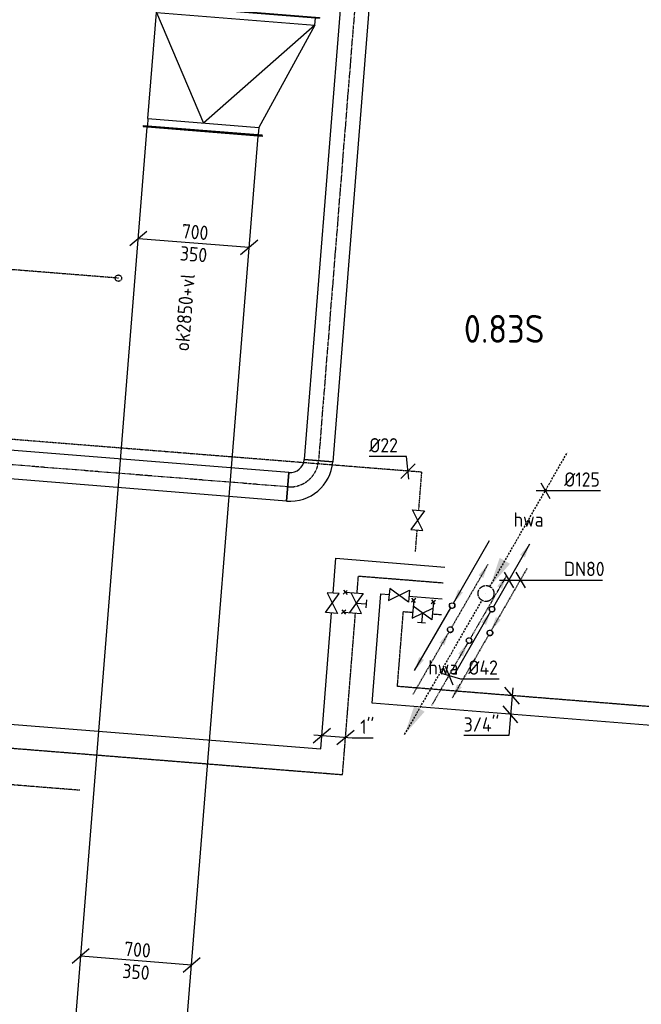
# Model space of a CAD drawing. Header units: millimetres. Extents: x -17664 to 48661, y -98 to 70975.
# Tile 58 of 62: x 7086 to 11000, y 53620 to 59819. Entities that reach past the tile are written whole.
import ezdxf
from ezdxf.enums import TextEntityAlignment as Align

# ---------------------------------------------------------------- set-up
doc = ezdxf.new("R2010")
doc.units = ezdxf.units.MM
for name, pattern in [('2322107', [2000, 1000, 1000]), ('2322107_a', [2000, 1000, 1000]), ('2322108', [7, 5, -2]), ('2322108_a', [7, 5, -2]), ('2322109', [10, 5, -2, 1, -2]), ('2322109_a', [10, 5, -2, 1, -2]), ('2322122', [47, 40, -7]), ('2322122_a', [19.5, 12.5, -7]), ('CENTER2', [28.575, 19.05, -3.175, 3.175, -3.175])]:
    doc.linetypes.add(name, pattern=pattern)
for name, color, linetype in [('BL$2----', 7, 'Continuous'), ('bTuwkundig', 7, 'Continuous'), ('WL521---', 4, '2322122'), ('WL531---', 5, '2322109'), ('WL561---', 4, 'Continuous'), ('WL561---_AANVOER', 1, '2322107'), ('WL561---_RETOUR', 5, '2322108'), ('WL570---_RETOUR_D', 4, 'Continuous'), ('WL570---_RETOUR_HL', 1, 'CENTER2'), ('WM521---', 1, 'Continuous'), ('WM531---', 1, 'Continuous'), ('WM561---_AANVOER', 1, 'Continuous'), ('WM561---_RETOUR', 1, 'Continuous'), ('WM570---_RETOUR', 1, 'Continuous'), ('WM570---_TOEVOER', 1, 'Continuous')]:
    doc.layers.add(name, color=color, linetype=linetype)
doc.styles.add('BURO-018', font='BUROFONT', dxfattribs={"height": 1.8})
doc.styles.add('STABICAD-018', font='ISOCP.SHX', dxfattribs={"height": 90})
doc.styles.add('STABICAD-035', font='ISOCP.SHX', dxfattribs={"height": 175})

# ---------------------------------------------------------------- blocks, each defined once
blk = doc.blocks.new('*U11')
at = {"color": 0, "linetype": 'Continuous'}
for p, q in [((-57.7, 0), (297.5, 0)), ((-28.9, 50), (28.9, -50)), ((44.5, 50), (102.2, -50)), ((297.5, 0), (590.6, 0))]:
    blk.add_line(p, q, dxfattribs=at)
at = {"color": 0, "linetype": 'Continuous', "style": 'STABICAD-018'}
blk.add_text('DN80', height=90, dxfattribs=at).set_placement((347.5, 25))
at = {"layer": 'WM570---_TOEVOER', "color": 2, "style": 'STABICAD-018'}
blk.add_attdef('CODE', (10165.6, 56291.1, 3000), '', height=1.2, dxfattribs=at)
blk = doc.blocks.new('*U12')
at = {"linetype": '2322122'}
for points in [[(25, 43.3), (86.3, 224.4), (151.2, 186.9)], [(-512.5, -887.7), (-451.2, -706.5), (-386.3, -744)]]:
    blk.add_hatch(color=2, dxfattribs=at).paths.add_polyline_path(points, flags=0)
at = {"color": 2, "linetype": '2322122_a'}
for p, q in [((25, 43.3, 3000), (512.5, 887.7, 3000)), ((-512.5, -887.7, 3000), (-25, -43.3, 3000))]:
    blk.add_line(p, q, dxfattribs=at)
at = {"color": 0, "linetype": '2322122'}
blk.add_line((0, 0), (0, 0, 3000), dxfattribs=at)
blk.add_circle((0, 0, 3000), 50, dxfattribs=at)
at = {"color": 2, "linetype": '2322122'}
blk.add_circle((0, 0, 3000), 50, dxfattribs=at)
at = {"layer": 'WM561---_AANVOER', "color": 2, "style": 'STABICAD-018'}
for tag, p in [('SECTIONCODE', (10022, 56356.3, 1499.5)), ('POSITIONCODE', (10022, 56356.3, 1499.5)), ('CODE', (10022, 56306.3)), ('FLOORCODE', (10072, 56206.3))]:
    blk.add_attdef(tag, p, '', height=1.8, dxfattribs=at)
blk = doc.blocks.new('*U13')
at = {"linetype": '2322109'}
for points in [[(236.2, 409.2), (207.7, 324.7), (177.3, 342.2)], [(-8.8, -15.2), (-37.3, -99.7), (-67.7, -82.2)]]:
    blk.add_hatch(color=2, dxfattribs=at).paths.add_polyline_path(points, flags=0)
at = {"color": 2, "linetype": '2322109_a'}
for p, q in [((236.2, 409.2, 3000), (8.8, 15.2, 3000)), ((-8.8, -15.2, 3000), (-236.2, -409.2, 3000))]:
    blk.add_line(p, q, dxfattribs=at)
at = {"color": 0, "linetype": '2322109'}
blk.add_line((0, 0), (0, 0, 3000), dxfattribs=at)
at = {"color": 2, "linetype": '2322109'}
blk.add_circle((0, 0, 3000), 17.5, dxfattribs=at)
at = {"color": 0, "linetype": '2322109'}
blk.add_arc((0, 0, 3000), 17.5, 180, 60, dxfattribs=at)
at = {"layer": 'WM561---_AANVOER', "color": 2, "style": 'STABICAD-018'}
for tag, p in [('SECTIONCODE', (9915.6, 56060.2, 1499.5)), ('POSITIONCODE', (9915.6, 56060.2, 1499.5)), ('CODE', (9915.6, 56010.2)), ('FLOORCODE', (9965.6, 55910.2))]:
    blk.add_attdef(tag, p, '', height=1.2, dxfattribs=at)
blk = doc.blocks.new('*U14')
at = {"color": 0, "linetype": 'Continuous'}
for p, q in [((-49.5, 14.3), (71.9, -20.8)), ((-23.7, 58.9), (23.7, -58.9)), ((71.9, -20.8), (316.3, -20.8))]:
    blk.add_line(p, q, dxfattribs=at)
at = {"color": 0, "linetype": 'Continuous', "style": 'STABICAD-018'}
blk.add_text('%%c42', height=90, dxfattribs=at).set_placement((121.9, 4.2))
at = {"layer": 'WM561---_AANVOER', "color": 2, "style": 'STABICAD-018'}
blk.add_attdef('CODE', (9789, 55690.8), '', height=1.2, dxfattribs=at)
blk = doc.blocks.new('*U15')
at = {"color": 0, "linetype": 'Continuous'}
for p, q in [((-57.7, 0), (68.2, 0)), ((-28.9, 50), (28.9, -50)), ((68.2, 0), (346.9, 0))]:
    blk.add_line(p, q, dxfattribs=at)
at = {"color": 0, "linetype": 'Continuous', "style": 'STABICAD-018'}
blk.add_text('%%c125', height=90, dxfattribs=at).set_placement((118.2, 25))
at = {"layer": 'WM561---_AANVOER', "color": 2, "style": 'STABICAD-018'}
blk.add_attdef('CODE', (10395.9, 56854), '', height=1.8, dxfattribs=at)
blk = doc.blocks.new('*U16')
at = {"linetype": '2322108'}
for points in [[(236.2, 409.2), (207.7, 324.7), (177.3, 342.2)], [(-8.8, -15.2), (-37.3, -99.7), (-67.7, -82.2)]]:
    blk.add_hatch(color=2, dxfattribs=at).paths.add_polyline_path(points, flags=0)
at = {"color": 2, "linetype": '2322108_a'}
for p, q in [((236.2, 409.2, 3000), (8.8, 15.2, 3000)), ((-8.8, -15.2, 3000), (-236.2, -409.2, 3000))]:
    blk.add_line(p, q, dxfattribs=at)
at = {"color": 0, "linetype": '2322108'}
blk.add_line((0, 0), (0, 0, 3000), dxfattribs=at)
at = {"color": 2, "linetype": '2322108'}
blk.add_circle((0, 0, 3000), 17.5, dxfattribs=at)
at = {"color": 0, "linetype": '2322108'}
blk.add_arc((0, 0, 3000), 17.5, 180, 60, dxfattribs=at)
at = {"layer": 'WL561---_RETOUR', "color": 2, "style": 'STABICAD-018'}
for tag, p in [('POSITIONCODE', (9797.2, 56128.8, 1499.5)), ('SECTIONCODE', (9797.2, 56128.8, 1499.5)), ('CODE', (9797.2, 56078.8)), ('FLOORCODE', (9847.2, 55978.8))]:
    blk.add_attdef(tag, p, '', height=1.2, dxfattribs=at)
blk = doc.blocks.new('*U17')
at = {"linetype": '2322107'}
for points in [[(8.8, 15.2), (37.3, 99.7), (67.7, 82.2)], [(-236.2, -409.2), (-207.7, -324.7), (-177.3, -342.2)]]:
    blk.add_hatch(color=2, dxfattribs=at).paths.add_polyline_path(points, flags=0)
at = {"color": 2, "linetype": '2322107_a'}
for p, q in [((8.8, 15.2, 3000), (236.2, 409.2, 3000)), ((-236.2, -409.2, 3000), (-8.8, -15.2, 3000))]:
    blk.add_line(p, q, dxfattribs=at)
at = {"color": 0, "linetype": '2322107'}
blk.add_line((0, 0), (0, 0, 3000), dxfattribs=at)
at = {"color": 2, "linetype": '2322107'}
blk.add_circle((0, 0, 3000), 17.5, dxfattribs=at)
at = {"color": 0, "linetype": '2322107'}
blk.add_arc((0, 0, 3000), 17.5, 180, 60, dxfattribs=at)
at = {"layer": 'WL561---_RETOUR', "color": 2, "style": 'STABICAD-018'}
for tag, p in [('SECTIONCODE', (9808.8, 56280.2, 1499.5)), ('CODE', (9808.8, 56230.2)), ('POSITIONCODE', (9808.8, 56280.2, 1499.5)), ('FLOORCODE', (9858.8, 56130.2))]:
    blk.add_attdef(tag, p, '', height=1.2, dxfattribs=at)
blk = doc.blocks.new('*U18')
at = {"linetype": '2322108'}
for points in [[(8.8, 15.2), (37.3, 99.7), (67.7, 82.2)], [(-236.2, -409.2), (-207.7, -324.7), (-177.3, -342.2)]]:
    blk.add_hatch(color=2, dxfattribs=at).paths.add_polyline_path(points, flags=0)
at = {"color": 2, "linetype": '2322108_a'}
for p, q in [((8.8, 15.2, 3000), (236.2, 409.2, 3000)), ((-236.2, -409.2, 3000), (-8.8, -15.2, 3000))]:
    blk.add_line(p, q, dxfattribs=at)
at = {"color": 0, "linetype": '2322108'}
blk.add_line((0, 0), (0, 0, 3000), dxfattribs=at)
at = {"color": 2, "linetype": '2322108'}
blk.add_circle((0, 0, 3000), 17.5, dxfattribs=at)
at = {"color": 0, "linetype": '2322108'}
blk.add_arc((0, 0, 3000), 17.5, 180, 60, dxfattribs=at)
at = {"layer": 'WL561---_RETOUR', "color": 2, "style": 'STABICAD-018'}
for tag, p in [('SECTIONCODE', (10046.9, 56108.4, 1499.5)), ('POSITIONCODE', (10046.9, 56108.4, 1499.5)), ('CODE', (10046.9, 56058.4)), ('FLOORCODE', (10096.9, 55958.4))]:
    blk.add_attdef(tag, p, '', height=1.2, dxfattribs=at)
blk = doc.blocks.new('*U19')
at = {"linetype": '2322107'}
for points in [[(236.2, 409.2), (207.7, 324.7), (177.3, 342.2)], [(-8.8, -15.2), (-37.3, -99.7), (-67.7, -82.2)]]:
    blk.add_hatch(color=2, dxfattribs=at).paths.add_polyline_path(points, flags=0)
at = {"color": 2, "linetype": '2322107_a'}
for p, q in [((236.2, 409.2, 3000), (8.8, 15.2, 3000)), ((-8.8, -15.2, 3000), (-236.2, -409.2, 3000))]:
    blk.add_line(p, q, dxfattribs=at)
at = {"color": 0, "linetype": '2322107'}
blk.add_line((0, 0), (0, 0, 3000), dxfattribs=at)
at = {"color": 2, "linetype": '2322107'}
blk.add_circle((0, 0, 3000), 17.5, dxfattribs=at)
at = {"color": 0, "linetype": '2322107'}
blk.add_arc((0, 0, 3000), 17.5, 180, 60, dxfattribs=at)
at = {"layer": 'WL561---_RETOUR', "color": 2, "style": 'STABICAD-018'}
for tag, p in [('POSITIONCODE', (10059.8, 56257.8, 1499.5)), ('SECTIONCODE', (10059.8, 56257.8, 1499.5)), ('CODE', (10059.8, 56207.8)), ('FLOORCODE', (10109.8, 56107.8))]:
    blk.add_attdef(tag, p, '', height=1.2, dxfattribs=at)
blk = doc.blocks.new('*U1107')
at = {"color": 0, "linetype": 'Continuous'}
for p, q in [((6219.1, 375, -3025), (6214.1, 375, -3025)), ((6214.1, -375, -3025), (6214.1, 375, -3025)), ((6219.1, -375, -3025), (6219.1, 375, -3025)), ((5, 350, -3025), (6214.1, 350, -3025)), ((5, -350, -3025), (6214.1, -350, -3025)), ((6219.1, -375, -3025), (6214.1, -375, -3025))]:
    blk.add_line(p, q, dxfattribs=at)
at = {"layer": 'BL$2----', "color": 2, "style": 'STABICAD-018'}
for tag in ['SECTIONCODE', 'CODE', 'POSITIONCODE']:
    blk.add_attdef(tag, (7741.2, 52919.4, 3025), '', height=1.8, dxfattribs=at)
blk = doc.blocks.new('*U1118')
at = {"color": 0, "linetype": 'Continuous'}
for p, q in [((-295, 73.8, -3025), (-402.7, -17.8, -3025)), ((348.9, -28, -3025), (-348.9, 28, -3025)), ((402.7, 17.8, -3025), (295, -73.8, -3025))]:
    blk.add_line(p, q, dxfattribs=at)
at = {"color": 0, "linetype": 'Continuous', "style": 'STABICAD-018'}
for s, p in [('700', (-78.8, 31.4, -3025)), ('350', (-90, -108.2, -3025))]:
    blk.add_text(s, height=90, rotation=355.41265, dxfattribs=at).set_placement(p)
at = {"layer": 'BL$2----', "color": 2, "style": 'STABICAD-018'}
blk.add_attdef('CODE', (7819.4, 53894.2, 3025), '', height=1.8, dxfattribs=at)
blk = doc.blocks.new('*U1117')
at = {"color": 0, "linetype": 'Continuous'}
for p, q in [((-295, 73.8, -3025), (-402.7, -17.8, -3025)), ((348.9, -28, -3025), (-348.9, 28, -3025)), ((402.7, 17.8, -3025), (295, -73.8, -3025))]:
    blk.add_line(p, q, dxfattribs=at)
at = {"color": 0, "linetype": 'Continuous', "style": 'STABICAD-018'}
for s, p in [('700', (-78.8, 31.4, -3025)), ('350', (-90, -108.2, -3025))]:
    blk.add_text(s, height=90, rotation=355.41265, dxfattribs=at).set_placement(p)
at = {"layer": 'BL$2----', "color": 2, "style": 'STABICAD-018'}
blk.add_attdef('CODE', (8182, 58412.3, 3025), '', height=1.8, dxfattribs=at)
blk = doc.blocks.new('*U1106')
at = {"color": 0, "linetype": 'Continuous'}
for p, q in [((0, 525, -2975), (5, 525, -2975)), ((0, -525, -2975), (0, 525, -2975)), ((5, -525, -2975), (5, 525, -2975)), ((50, 500, -2975), (5, 500, -2975)), ((50, 500, -2975), (721.1, 200, -2975)), ((50, -500, -2975), (50, 500, -2975)), ((50, 500, 125), (721.1, -150, 225)), ((721.1, 200, -2975), (766.1, 200, -2975)), ((721.1, -500, -2975), (721.1, 200, -2975)), ((771.1, 225, -2975), (766.1, 225, -2975)), ((766.1, -525, -2975), (766.1, 225, -2975)), ((771.1, -525, -2975), (771.1, 225, -2975)), ((50, -500, 125), (721.1, -150, 225)), ((0, -525, -2975), (5, -525, -2975)), ((50, -500, -2975), (5, -500, -2975)), ((721.1, -500, -2975), (50, -500, -2975)), ((721.1, -500, -2975), (766.1, -500, -2975)), ((771.1, -525, -2975), (766.1, -525, -2975))]:
    blk.add_line(p, q, dxfattribs=at)
at = {"layer": 'BL$2----', "color": 2, "style": 'STABICAD-018'}
for tag in ['CODE', 'SECTIONCODE', 'POSITIONCODE']:
    blk.add_attdef(tag, (8449.8, 59875.2, 2975), '', height=1.8, dxfattribs=at)
blk = doc.blocks.new('*U1020')
at = {"color": 0, "linetype": 'Continuous'}
for p, q in [((0, 90, -3000), (4063.2, 90, -3000)), ((0, -90, -3000), (0, 90, -3000)), ((4063.2, 90, -3000), (4063.2, -90, -3000)), ((0, -90, -3000), (4063.2, -90, -3000))]:
    blk.add_line(p, q, dxfattribs=at)
at = {"layer": 'WL570---_RETOUR_HL', "linetype": 'CENTER2'}
blk.add_line((0, 0, -3000), (4063.2, 0, -3000), dxfattribs=at)
at = {"layer": 'WM570---_RETOUR', "color": 2, "style": 'STABICAD-018'}
for tag, p in [('CODE', (9291.4, 61093, 3000)), ('SECTIONCODE', (9329.7, 59690.9, 3000)), ('POSITIONCODE', (9329.7, 59690.9, 3000))]:
    blk.add_attdef(tag, p, '', height=1.8, dxfattribs=at)
blk = doc.blocks.new('*U1048')
at = {"color": 0, "linetype": 'Continuous'}
for p, q in [((0, 90, -3000), (2959.9, 90, -3000)), ((0, -90, -3000), (0, 90, -3000)), ((2959.9, 90, -3000), (2959.9, -90, -3000)), ((0, -90, -3000), (2959.9, -90, -3000))]:
    blk.add_line(p, q, dxfattribs=at)
at = {"layer": 'WL570---_RETOUR_HL', "linetype": 'CENTER2'}
blk.add_line((0, 0, -3000), (2959.9, 0, -3000), dxfattribs=at)
at = {"layer": 'WM570---_RETOUR', "color": 2, "style": 'STABICAD-018'}
for tag in ['CODE', 'SECTIONCODE', 'POSITIONCODE']:
    blk.add_attdef(tag, (8773.5, 56877.7, 3000), '', height=1.8, dxfattribs=at)
blk = doc.blocks.new('*U1019')
at = {"color": 0, "linetype": 'Continuous'}
for p, q in [((-90, 180, -3000), (90, 180, -3000)), ((-180, -90, -3000), (-180, 90, -3000))]:
    blk.add_line(p, q, dxfattribs=at)
for radius, end in [(90, 0), (270, 360)]:
    blk.add_arc((-180, 180, -3000), radius, 270, end, dxfattribs=at)
at = {"layer": 'WL570---_RETOUR_HL', "linetype": 'CENTER2'}
blk.add_arc((-180, 180, -3000), 180, 270, 0, dxfattribs=at)
at = {"layer": 'WM570---_RETOUR', "color": 2, "style": 'STABICAD-018'}
for tag in ['CODE', 'SECTIONCODE', 'POSITIONCODE']:
    blk.add_attdef(tag, (8953, 56863.3, 3000), '', height=1.8, dxfattribs=at)
blk = doc.blocks.new('PI_SYM115')
at = {"color": 0, "linetype": 'Continuous'}
for p, q in [((-2.5, 1.5), (2.5, -1.5)), ((-2.5, -1.5), (-2.5, 1.5)), ((2.5, 1.5), (-2.5, -1.5)), ((2.5, -1.5), (2.5, 1.5))]:
    blk.add_line(p, q, dxfattribs=at)
at = {"color": 0, "linetype": 'Continuous', "style": 'BURO-018'}
blk.add_attdef('PRODUCTCODE', text='', height=1.8, dxfattribs=at).set_placement((0, 0), align=Align.MIDDLE)
blk = doc.blocks.new('*U1069')
at = {"color": 0, "linetype": 'Continuous'}
for p, q in [((-9, 92.6), (-244.4, 92.6)), ((4.9, -50.6), (-9, 92.6)), ((-45.7, -46.5), (45.7, 46.5))]:
    blk.add_line(p, q, dxfattribs=at)
at = {"color": 0, "linetype": 'Continuous', "style": 'STABICAD-018'}
blk.add_text('%%c22', height=90, dxfattribs=at).set_placement((-244.4, 117.6))
at = {"layer": 'WM570---_RETOUR', "color": 2, "style": 'STABICAD-018'}
blk.add_attdef('CODE', (9536.2, 57037.3), '', height=1.2, dxfattribs=at)
blk = doc.blocks.new('*U1071')
at = {"color": 0, "linetype": '2322109'}
blk.add_circle((0, 0), 20, dxfattribs=at)
at = {"layer": 'WM570---_RETOUR', "color": 2, "style": 'STABICAD-018'}
for tag in ['CODE', 'CODE2', 'SECTIONCODE', 'INDICATIONTEXT', 'LABEL', 'POSITIONCODE']:
    blk.add_attdef(tag, (7707.6, 58191.7), '', height=1.2, dxfattribs=at)
at = {"layer": 'WM570---_RETOUR', "color": 1, "style": 'STABICAD-018'}
blk.add_attdef('PRODUCTCODE', (7707.6, 58191.7), '', height=1.8, dxfattribs=at)
blk = doc.blocks.new('PI_SYM138')
at = {"color": 0, "linetype": 'Continuous'}
for p, q in [((-1, 2.5), (1, 2.5)), ((0, 0), (0, 2.5)), ((-2.5, 1.5), (2.5, -1.5)), ((-2.5, -3), (-2.5, 1.5)), ((2.5, 1.5), (-2.5, -1.5)), ((2.5, -3), (2.5, 1.5)), ((-3, -3.5), (-2, -2.5)), ((-3, -2.5), (-2, -3.5)), ((2, -3.5), (3, -2.5)), ((2, -2.5), (3, -3.5))]:
    blk.add_line(p, q, dxfattribs=at)
at = {"color": 0, "linetype": 'Continuous', "style": 'BURO-018'}
blk.add_attdef('PRODUCTCODE', text='', height=1.8, dxfattribs=at).set_placement((0, 0), align=Align.MIDDLE)
blk = doc.blocks.new('*U1086')
at = {"color": 0, "linetype": 'Continuous'}
for p, q in [((45.9, -53.8), (-45.9, 53.8)), ((4, 49.8), (-20.1, -251.4)), ((36.5, -171.2), (-55.2, -63.5)), ((-20.1, -251.4), (-304.1, -251.4))]:
    blk.add_line(p, q, dxfattribs=at)
at = {"color": 0, "linetype": 'Continuous', "style": 'STABICAD-018'}
blk.add_text("3/4''", height=90, dxfattribs=at).set_placement((-304.1, -226.4))
at = {"layer": 'WM570---_RETOUR', "color": 2, "style": 'STABICAD-018'}
blk.add_attdef('CODE', (10186, 55563.1), '', height=1.2, dxfattribs=at)
blk = doc.blocks.new('*U1087')
at = {"color": 0, "linetype": 'Continuous'}
for p, q in [((-53.8, -45.9), (53.8, 45.9)), ((-49.8, 4), (192, -15.4)), ((95.7, -57.8), (203.4, 33.9)), ((192, -15.4), (323, -15.4))]:
    blk.add_line(p, q, dxfattribs=at)
at = {"color": 0, "linetype": 'Continuous', "style": 'STABICAD-018'}
blk.add_text("1''", height=90, dxfattribs=at).set_placement((242, 9.6))
at = {"layer": 'WM570---_RETOUR', "color": 2, "style": 'STABICAD-018'}
blk.add_attdef('CODE', (8988.1, 55312.6), '', height=1.2, dxfattribs=at)

msp = doc.modelspace()

# ---------------------------------------------------------------- linework, layer by layer
at = {"layer": 'WL531---', "linetype": '2322109'}
for p, q in [((7707.6, 58191.7), (6497.1, 58288.5)), ((9615.8, 56970.2), (6317.6, 57234.1)), ((9615.8, 56970.2), (9596.6, 56729.9)), ((9586.6, 56605.3), (9575.9, 56470.6)), ((7464.2, 54967.4), (6144.7, 55073))]:
    msp.add_line(p, q, dxfattribs=at)
at = {"layer": 'WL561---_AANVOER', "linetype": '2322107'}
for p, q in [((9059.7, 56208.3), (9077.3, 56428.1)), ((9077.3, 56428.1), (9763.6, 56373.1)), ((9305.3, 55515.5), (9360.3, 56203.8)), ((9360.3, 56203.8), (9412.3, 56199.7)), ((9536.9, 56189.7), (9745.5, 56173)), ((8981.2, 55227.3), (9049.8, 56083.6)), ((2140.7, 55774.7), (8981.2, 55227.3)), ((15210, 55043.1), (9305.3, 55515.5))]:
    msp.add_line(p, q, dxfattribs=at)
at = {"layer": 'WL561---_RETOUR', "linetype": '2322108'}
for p, q in [((9210.2, 56208.3), (9218.9, 56316.4)), ((9218.9, 56316.4), (9752.9, 56273.7)), ((9118.8, 55065.9), (9200.2, 56083.6)), ((9464.2, 55620.9), (9501.9, 56092.6)), ((9501.9, 56092.6), (9559.8, 56088)), ((9684.3, 56078), (9742.2, 56073.4)), ((2278.3, 55613.2), (9118.8, 55065.9)), ((15204.5, 55161.6), (9464.2, 55620.9))]:
    msp.add_line(p, q, dxfattribs=at)

# ---------------------------------------------------------------- block references
at = {"layer": 'WL521---', "linetype": '2322122'}
msp.add_blockref('*U12', (10022, 56206.3), dxfattribs=at)
at = {"layer": 'WL531---', "linetype": '2322109'}
for name, p in [('*U1071', (7707.6, 58191.7)), ('*U13', (9915.6, 55910.2))]:
    msp.add_blockref(name, p, dxfattribs=at)
at = {"layer": 'WL531---', "color": 2, "linetype": '2322109', "xscale": 25, "yscale": 25, "zscale": 25, "rotation": 265.4252666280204}
msp.add_blockref('PI_SYM115', (9591.6, 56667.6, 1500), dxfattribs=at)
at = {"layer": 'WL561---', "color": 2, "linetype": 'Continuous'}
for p, xscale, yscale, zscale, rotation in [((9205.2, 56146, 1500), 25, 25, 25, 265.4252666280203), ((9622, 56083, 1500), 25.00000000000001, 25.00000000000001, 25.00000000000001, 174.6525082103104)]:
    msp.add_blockref('PI_SYM138', p, dxfattribs=dict(at, xscale=xscale, yscale=yscale, zscale=zscale, rotation=rotation))
at = {"layer": 'WL561---_AANVOER', "linetype": '2322107'}
for name, p in [('*U17', (9808.8, 56130.2)), ('*U19', (10059.8, 56107.8))]:
    msp.add_blockref(name, p, dxfattribs=at)
at = {"layer": 'WL561---_AANVOER', "color": 2, "linetype": '2322107', "xscale": 25, "yscale": 25, "zscale": 25}
for p, rotation in [((9474.6, 56194.7, 1500), 174.9794549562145), ((9054.7, 56146, 1500), 85.42526662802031)]:
    msp.add_blockref('PI_SYM115', p, dxfattribs=dict(at, rotation=rotation))
at = {"layer": 'WL561---_RETOUR', "linetype": '2322108'}
for name, p in [('*U16', (9797.2, 55978.8)), ('*U18', (10046.9, 55958.4))]:
    msp.add_blockref(name, p, dxfattribs=at)
at = {"layer": 'WL570---_RETOUR_D', "linetype": 'Continuous'}
for name, p, rotation in [('*U1020', (9291.4, 61093, 3000), 265.4252666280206), ('*U1106', (8449.8, 59875.2, 2975), 265.4126459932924), ('*U1107', (7741.2, 52919.4, 3025), 85.41264599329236), ('*U1048', (8773.5, 56877.7, 3000), 175.4252666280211), ('*U1019', (8953, 56863.3, 3000), 355.4252666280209)]:
    msp.add_blockref(name, p, dxfattribs=dict(at, rotation=rotation))
at = {"layer": 'WM521---', "linetype": 'Continuous'}
msp.add_blockref('*U15', (10395.9, 56854), dxfattribs=at)
at = {"layer": 'WM531---', "linetype": 'Continuous'}
for name, p in [('*U1069', (9531.3, 56976.9)), ('*U14', (9789, 55690.8))]:
    msp.add_blockref(name, p, dxfattribs=at)
at = {"layer": 'WM561---_AANVOER', "linetype": 'Continuous'}
msp.add_blockref('*U1087', (8988.1, 55312.6), dxfattribs=at)
at = {"layer": 'WM561---_RETOUR', "linetype": 'Continuous'}
for name, p in [('*U11', (10165.6, 56291.1, 3000)), ('*U1086', (10186, 55563.1))]:
    msp.add_blockref(name, p, dxfattribs=at)
at = {"layer": 'WM570---_RETOUR', "linetype": 'Continuous'}
for name, p in [('*U1117', (8182, 58412.3, 3025)), ('*U1118', (7819.4, 53894.2, 3025))]:
    msp.add_blockref(name, p, dxfattribs=at)

# ---------------------------------------------------------------- texts
at = {"layer": 'bTuwkundig', "color": 3, "style": 'STABICAD-035'}
msp.add_text('0.83S', height=175, dxfattribs=at).set_placement((9882.5, 57784.9, -500))
at = {"layer": 'WL521---', "color": 2, "style": 'STABICAD-018'}
for p in [(10290.7, 56671.8, 3000), (9753.2, 55740.8, 3000)]:
    msp.add_text('hwa', height=90, dxfattribs=at).set_placement(p, align=Align.MIDDLE_CENTER)
at = {"layer": 'WM570---_RETOUR', "linetype": 'Continuous', "style": 'STABICAD-018'}
msp.add_text('ok2850+vl', height=90, rotation=85.42527, dxfattribs=at).set_placement((8151, 57728.7))

doc.saveas('drawing.dxf')
